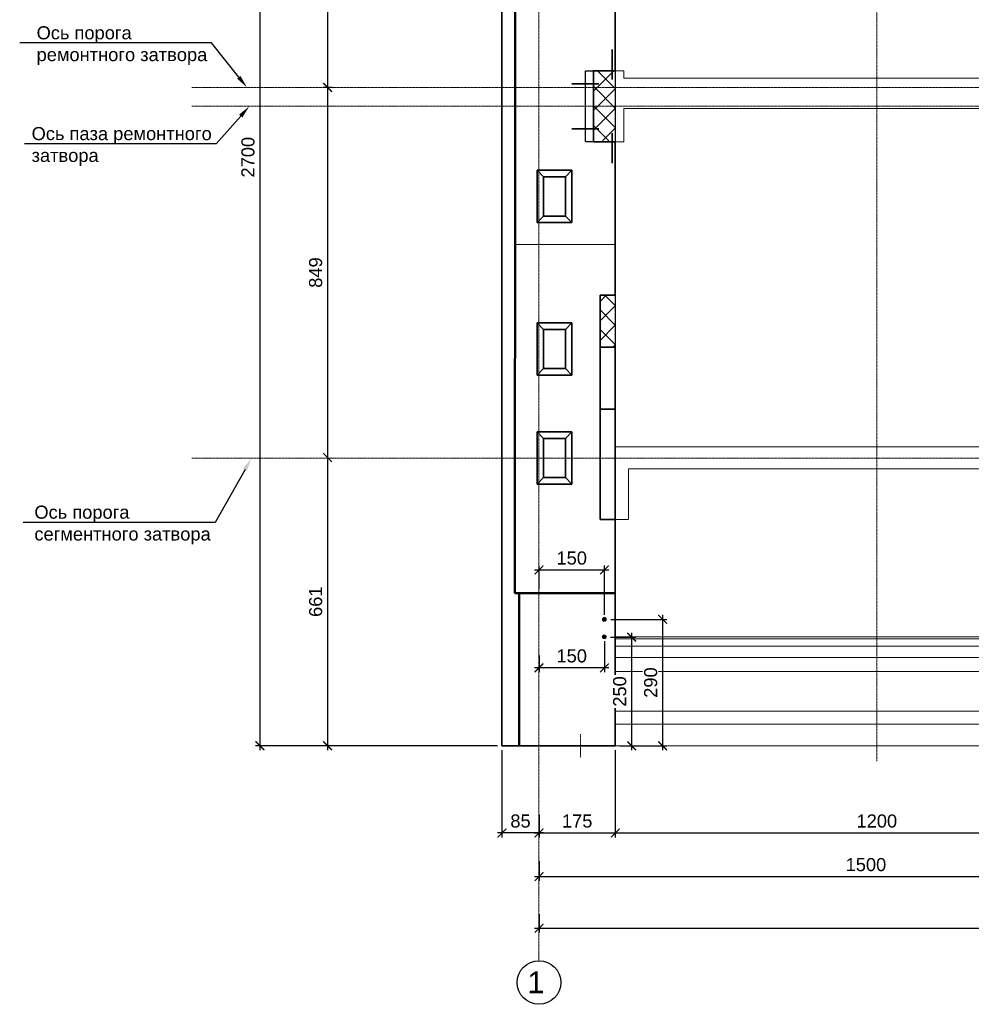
# Model space of a CAD drawing. Header units: millimetres. Extents: x 95890 to 282331, y -102171 to 66892.
# Tile 12 of 20: x 95890 to 117723, y 27175 to 49758. Entities that reach past the tile are written whole.
import ezdxf
from ezdxf import colors
from ezdxf.entities.mleader import LeaderData, LeaderLine
from ezdxf.math import Vec2, Vec3

# ---------------------------------------------------------------- set-up
doc = ezdxf.new("R2010")
doc.units = ezdxf.units.MM
doc.header["$PDMODE"] = 33
doc.header["$PDSIZE"] = 10
for name, pattern in [('( Hidden )', [0.375, 0.25, -0.125]), ('ACAD_ISO02W100', [15, 12, -3]), ('HIDDEN', [9.525, 6.35, -3.175]), ('осевая', [50.8, 31.75, -6.35, 6.35, -6.35]), ('ШТРИХОВАЯ2', [9.525, 6.35, -3.175])]:
    doc.linetypes.add(name, pattern=pattern)
for name, color, linetype, lineweight in [('Dim', 7, 'Continuous', 25), ('Бетон', 7, 'Continuous', 50), ('БЕТОН _50', 2, 'Continuous', 50), ('бетон_35', 2, 'Continuous', 35), ('Блоки', 4, 'ACAD_ISO02W100', 35), ('выданая позиция', 151, '( Hidden )', 20), ('ГТО-2_Размеры', 7, 'Continuous', 15), ('Металл', 1, 'Continuous', 25), ('Отдел_Выноски(стрелка)', 7, 'Continuous', 15), ('Отдел_Заглавные надписи', 7, 'Continuous', 30), ('Шпонка', 1, 'Continuous', 50)]:
    doc.layers.add(name, color=color, linetype=linetype, lineweight=lineweight)
for name, color, linetype in [('ГП_Штриховки', 7, 'Continuous'), ('Оси', 1, 'осевая'), ('Размеры', 7, 'Continuous'), ('Штриховка', 254, 'Continuous')]:
    doc.layers.add(name, color=color, linetype=linetype)
doc.styles.add('arial', font='arial.ttf')
doc.styles.add('Рогун1', font='arial.ttf')
doc.dimstyles.new('100 мм', dxfattribs={"dimscale": 100, "dimtxt": 3, "dimasz": 2, "dimexe": 1, "dimexo": 1, "dimgap": 1.2, "dimtad": 1, "dimdec": 1, "dimlfac": 0.1, "dimrnd": 0.0001, "dimtxsty": 'Рогун1', "dimblk": 'ARCHTICK', "dimcen": 2.5, "dimdle": 1, "dimaunit": 1, "dimadec": 1, "dimazin": 0, "dimtfac": 1, "dimtdec": 1, "dimtmove": 1, "dimatfit": 3, "dimldrblk": 'ARCHTICK', "dimfxl": 1, "dimtfill": 1, "dimarcsym": 0})

# ---------------------------------------------------------------- blocks, each defined once
blk = doc.blocks.new('_ArchTick')
at = {"color": 0, "linetype": 'ByBlock', "const_width": 0.15}
blk.add_lwpolyline([(-0.5, -0.5), (0.5, 0.5)], dxfattribs=at)
blk = doc.blocks.new('*D45')
at = {"layer": 'Defpoints', "color": 0, "transparency": 16777216}
for p in [(107805, 30560), (122805, 30104), (122805, 30104)]:
    blk.add_point(p, dxfattribs=at)
at = {"layer": 'ГТО-2_Размеры', "color": 0, "lineweight": -2, "transparency": 16777216}
for p, q in [((107805, 30460), (107805, 30004)), ((107705, 30104), (122905, 30104))]:
    blk.add_line(p, q, dxfattribs=at)
at = {"layer": 'ГТО-2_Размеры', "color": 0, "lineweight": -2, "transparency": 16777216, "xscale": 200, "yscale": 200, "zscale": 200, "rotation": 180}
blk.add_blockref('_ArchTick', (107805, 30104), dxfattribs=at)
at = {"layer": 'ГТО-2_Размеры', "color": 0, "lineweight": -2, "transparency": 16777216, "xscale": 200, "yscale": 200, "zscale": 200}
blk.add_blockref('_ArchTick', (122805, 30104), dxfattribs=at)
at = {"layer": 'ГТО-2_Размеры', "color": 0, "transparency": 16777216, "insert": (115305, 30377), "char_height": 300, "attachment_point": 5, "style": 'Рогун1', "bg_fill": 3, "box_fill_scale": 1.1, "bg_fill_color": 256, "bg_fill_true_color": 13158600, "bg_fill_transparency": 0}
blk.add_mtext('1500', dxfattribs=at)
blk = doc.blocks.new('*D49')
at = {"layer": 'Defpoints', "color": 0, "transparency": 16777216}
for p in [(107805, 29340), (167805, 29047), (167805, 28919)]:
    blk.add_point(p, dxfattribs=at)
at = {"layer": 'ГТО-2_Размеры', "color": 0, "lineweight": -2, "transparency": 16777216}
for p, q in [((107805, 29240), (107805, 28819)), ((107705, 28919), (167905, 28919)), ((167805, 28947), (167805, 28819))]:
    blk.add_line(p, q, dxfattribs=at)
at = {"layer": 'ГТО-2_Размеры', "color": 0, "lineweight": -2, "transparency": 16777216, "xscale": 200, "yscale": 200, "zscale": 200, "rotation": 180}
blk.add_blockref('_ArchTick', (107805, 28919), dxfattribs=at)
at = {"layer": 'ГТО-2_Размеры', "color": 0, "lineweight": -2, "transparency": 16777216, "xscale": 200, "yscale": 200, "zscale": 200}
blk.add_blockref('_ArchTick', (167805, 28919), dxfattribs=at)
at = {"layer": 'ГТО-2_Размеры', "color": 0, "transparency": 16777216, "insert": (137805, 29192), "char_height": 300, "attachment_point": 5, "style": 'Рогун1', "bg_fill": 3, "box_fill_scale": 1.1, "bg_fill_color": 256, "bg_fill_true_color": 13158600, "bg_fill_transparency": 0}
blk.add_mtext('6000', dxfattribs=at)
blk = doc.blocks.new('*D60')
at = {"layer": 'Defpoints', "color": 0, "transparency": 16777216}
for p in [(106955, 60104), (101401, 33104), (106955, 33104)]:
    blk.add_point(p, dxfattribs=at)
at = {"layer": 'ГТО-2_Размеры', "color": 0, "lineweight": -2, "transparency": 16777216}
for p, q in [((106855, 60104), (101301, 60104)), ((101401, 60204), (101401, 33004)), ((106855, 33104), (101301, 33104))]:
    blk.add_line(p, q, dxfattribs=at)
at = {"layer": 'ГТО-2_Размеры', "color": 0, "lineweight": -2, "transparency": 16777216, "xscale": 200, "yscale": 200, "zscale": 200}
for p, rotation in [((101401, 60104), 90), ((101401, 33104), 270)]:
    blk.add_blockref('_ArchTick', p, dxfattribs=dict(at, rotation=rotation))
at = {"layer": 'ГТО-2_Размеры', "color": 0, "transparency": 16777216, "insert": (101128, 46604), "char_height": 300, "attachment_point": 5, "rotation": 90, "style": 'Рогун1', "bg_fill": 3, "box_fill_scale": 1.1, "bg_fill_color": 256, "bg_fill_true_color": 13158600, "bg_fill_transparency": 0}
blk.add_mtext('2700', dxfattribs=at)
blk = doc.blocks.new('*D51')
at = {"layer": 'Defpoints', "color": 0, "transparency": 16777216}
for p in [(109555, 33104), (107805, 31531), (109555, 31104)]:
    blk.add_point(p, dxfattribs=at)
at = {"layer": 'ГТО-2_Размеры', "color": 0, "lineweight": -2, "transparency": 16777216}
for p, q in [((109555, 33004), (109555, 31004)), ((107805, 31431), (107805, 31004)), ((107705, 31104), (109655, 31104))]:
    blk.add_line(p, q, dxfattribs=at)
at = {"layer": 'ГТО-2_Размеры', "color": 0, "lineweight": -2, "transparency": 16777216, "xscale": 200, "yscale": 200, "zscale": 200, "rotation": 180}
blk.add_blockref('_ArchTick', (107805, 31104), dxfattribs=at)
at = {"layer": 'ГТО-2_Размеры', "color": 0, "lineweight": -2, "transparency": 16777216, "xscale": 200, "yscale": 200, "zscale": 200}
blk.add_blockref('_ArchTick', (109555, 31104), dxfattribs=at)
at = {"layer": 'ГТО-2_Размеры', "color": 0, "transparency": 16777216, "insert": (108680, 31377), "char_height": 300, "attachment_point": 5, "style": 'Рогун1', "bg_fill": 3, "box_fill_scale": 1.1, "bg_fill_color": 256, "bg_fill_true_color": 13158600, "bg_fill_transparency": 0}
blk.add_mtext('175', dxfattribs=at)
blk = doc.blocks.new('*D52')
at = {"layer": 'Defpoints', "color": 0, "transparency": 16777216}
for p in [(109555, 33104), (121555, 33104), (121555, 31104)]:
    blk.add_point(p, dxfattribs=at)
at = {"layer": 'ГТО-2_Размеры', "color": 0, "lineweight": -2, "transparency": 16777216}
for p, q in [((109555, 33004), (109555, 31004)), ((121555, 33004), (121555, 31004)), ((109455, 31104), (121655, 31104))]:
    blk.add_line(p, q, dxfattribs=at)
at = {"layer": 'ГТО-2_Размеры', "color": 0, "lineweight": -2, "transparency": 16777216, "xscale": 200, "yscale": 200, "zscale": 200, "rotation": 180}
blk.add_blockref('_ArchTick', (109555, 31104), dxfattribs=at)
at = {"layer": 'ГТО-2_Размеры', "color": 0, "lineweight": -2, "transparency": 16777216, "xscale": 200, "yscale": 200, "zscale": 200}
blk.add_blockref('_ArchTick', (121555, 31104), dxfattribs=at)
at = {"layer": 'ГТО-2_Размеры', "color": 0, "transparency": 16777216, "insert": (115555, 31377), "char_height": 300, "attachment_point": 5, "style": 'Рогун1', "bg_fill": 3, "box_fill_scale": 1.1, "bg_fill_color": 256, "bg_fill_true_color": 13158600, "bg_fill_transparency": 0}
blk.add_mtext('1200', dxfattribs=at)
blk = doc.blocks.new('*D58')
at = {"layer": 'Defpoints', "color": 0, "transparency": 16777216}
for p in [(103191, 54014), (102955, 48204), (103161, 48204)]:
    blk.add_point(p, dxfattribs=at)
at = {"layer": 'ГТО-2_Размеры', "color": 0, "lineweight": -2, "transparency": 16777216}
for p, q in [((103091, 54014), (102855, 54014)), ((102955, 54114), (102955, 48104)), ((103061, 48204), (102855, 48204))]:
    blk.add_line(p, q, dxfattribs=at)
at = {"layer": 'ГТО-2_Размеры', "color": 0, "lineweight": -2, "transparency": 16777216, "xscale": 200, "yscale": 200, "zscale": 200}
for p, rotation in [((102955, 54014), 90), ((102955, 48204), 270)]:
    blk.add_blockref('_ArchTick', p, dxfattribs=dict(at, rotation=rotation))
at = {"layer": 'ГТО-2_Размеры', "color": 0, "transparency": 16777216, "insert": (102681, 51109), "char_height": 300, "attachment_point": 5, "rotation": 90, "style": 'Рогун1', "bg_fill": 3, "box_fill_scale": 1.1, "bg_fill_color": 256, "bg_fill_true_color": 13158600, "bg_fill_transparency": 0}
blk.add_mtext('581', dxfattribs=at)
blk = doc.blocks.new('*D59')
at = {"layer": 'Defpoints', "color": 0, "transparency": 16777216}
for p in [(106955, 33104), (107805, 31629), (106955, 31104)]:
    blk.add_point(p, dxfattribs=at)
at = {"layer": 'ГТО-2_Размеры', "color": 0, "lineweight": -2, "transparency": 16777216}
for p, q in [((106955, 33004), (106955, 31004)), ((107805, 31529), (107805, 31004)), ((107905, 31104), (106855, 31104))]:
    blk.add_line(p, q, dxfattribs=at)
at = {"layer": 'ГТО-2_Размеры', "color": 0, "transparency": 16777216, "insert": (107380, 31377), "char_height": 300, "attachment_point": 5, "style": 'Рогун1', "bg_fill": 3, "box_fill_scale": 1.1, "bg_fill_color": 256, "bg_fill_true_color": 13158600, "bg_fill_transparency": 0}
blk.add_mtext('85', dxfattribs=at)
at = {"layer": 'ГТО-2_Размеры', "color": 0, "lineweight": -2, "transparency": 16777216, "xscale": 200, "yscale": 200, "zscale": 200, "rotation": 180}
blk.add_blockref('_ArchTick', (106955, 31104), dxfattribs=at)
at = {"layer": 'ГТО-2_Размеры', "color": 0, "lineweight": -2, "transparency": 16777216, "xscale": 200, "yscale": 200, "zscale": 200}
blk.add_blockref('_ArchTick', (107805, 31104), dxfattribs=at)
blk = doc.blocks.new('*D43')
at = {"layer": 'Defpoints', "color": 0, "transparency": 16777216}
for p in [(103151, 48204), (102954, 39714), (102954, 39714)]:
    blk.add_point(p, dxfattribs=at)
at = {"layer": 'ГТО-2_Размеры', "color": 0, "lineweight": -2, "transparency": 16777216}
for p, q in [((103051, 48204), (102854, 48204)), ((102954, 48304), (102954, 39614)), ((103054, 39714), (103054, 39714))]:
    blk.add_line(p, q, dxfattribs=at)
at = {"layer": 'ГТО-2_Размеры', "color": 0, "lineweight": -2, "transparency": 16777216, "xscale": 200, "yscale": 200, "zscale": 200}
for p, rotation in [((102954, 48204), 90), ((102954, 39714), 270)]:
    blk.add_blockref('_ArchTick', p, dxfattribs=dict(at, rotation=rotation))
at = {"layer": 'ГТО-2_Размеры', "color": 0, "transparency": 16777216, "insert": (102681, 43959), "char_height": 300, "attachment_point": 5, "rotation": 90, "style": 'Рогун1', "bg_fill": 3, "box_fill_scale": 1.1, "bg_fill_color": 256, "bg_fill_true_color": 13158600, "bg_fill_transparency": 0}
blk.add_mtext('849', dxfattribs=at)
blk = doc.blocks.new('*D44')
at = {"layer": 'Defpoints', "color": 0, "transparency": 16777216}
for p in [(102954, 39714), (102954, 33104), (106855, 33104)]:
    blk.add_point(p, dxfattribs=at)
at = {"layer": 'ГТО-2_Размеры', "color": 0, "lineweight": -2, "transparency": 16777216}
for p, q in [((102954, 39814), (102954, 33004)), ((106755, 33104), (102854, 33104))]:
    blk.add_line(p, q, dxfattribs=at)
at = {"layer": 'ГТО-2_Размеры', "color": 0, "lineweight": -2, "transparency": 16777216, "xscale": 200, "yscale": 200, "zscale": 200}
for p, rotation in [((102954, 39714), 90), ((102954, 33104), 270)]:
    blk.add_blockref('_ArchTick', p, dxfattribs=dict(at, rotation=rotation))
at = {"layer": 'ГТО-2_Размеры', "color": 0, "transparency": 16777216, "insert": (102681, 36409), "char_height": 300, "attachment_point": 5, "rotation": 90, "style": 'Рогун1', "bg_fill": 3, "box_fill_scale": 1.1, "bg_fill_color": 256, "bg_fill_true_color": 13158600, "bg_fill_transparency": 0}
blk.add_mtext('661', dxfattribs=at)
blk = doc.blocks.new('узкий')
at = {"layer": 'Блоки', "linetype": 'ByBlock'}
for points in [[(107769, 59104), (107769, 57904)], [(108569, 59104), (107769, 59104)], [(107919, 58954), (107919, 58054)], [(108419, 58954), (107919, 58954)], [(108419, 58054), (108419, 58954)], [(108569, 57904), (108569, 59104)], [(107919, 58054), (108419, 58054)], [(107769, 57904), (108569, 57904)]]:
    blk.add_lwpolyline(points, dxfattribs=at)
at = {"layer": 'Блоки', "linetype": 'ByBlock', "lineweight": 20}
for points in [[(107769, 59104), (107919, 58954)], [(108419, 58954), (108569, 59104)], [(107769, 57904), (107919, 58054)], [(108569, 57904), (108419, 58054)]]:
    blk.add_lwpolyline(points, dxfattribs=at)
blk = doc.blocks.new('*D254')
at = {"layer": 'Defpoints', "color": 0, "transparency": 16777216}
for p in [(109348, 35596), (109555, 33104), (109930, 33104)]:
    blk.add_point(p, dxfattribs=at)
at = {"layer": 'ГТО-2_Размеры', "color": 0, "lineweight": -2, "transparency": 16777216}
for p, q in [((109930, 35696), (109930, 33004)), ((109448, 35596), (110030, 35596)), ((109655, 33104), (110030, 33104))]:
    blk.add_line(p, q, dxfattribs=at)
at = {"layer": 'ГТО-2_Размеры', "color": 0, "lineweight": -2, "transparency": 16777216, "xscale": 200, "yscale": 200, "zscale": 200}
for p, rotation in [((109930, 35596), 90), ((109930, 33104), 270)]:
    blk.add_blockref('_ArchTick', p, dxfattribs=dict(at, rotation=rotation))
at = {"layer": 'ГТО-2_Размеры', "color": 0, "transparency": 16777216, "insert": (109657, 34350), "char_height": 300, "attachment_point": 5, "rotation": 90, "style": 'Рогун1', "bg_fill": 3, "box_fill_scale": 1.1, "bg_fill_color": 256, "bg_fill_true_color": 13158600, "bg_fill_transparency": 0}
blk.add_mtext('250', dxfattribs=at)
blk = doc.blocks.new('*D255')
at = {"layer": 'Defpoints', "color": 0, "transparency": 16777216}
for p in [(107805, 37136), (107805, 36604), (109305, 36004)]:
    blk.add_point(p, dxfattribs=at)
at = {"layer": 'ГТО-2_Размеры', "color": 0, "lineweight": -2, "transparency": 16777216}
for p, q in [((109405, 37136), (107705, 37136)), ((107805, 36704), (107805, 37236)), ((109305, 36104), (109305, 37236))]:
    blk.add_line(p, q, dxfattribs=at)
at = {"layer": 'ГТО-2_Размеры', "color": 0, "lineweight": -2, "transparency": 16777216, "xscale": 200, "yscale": 200, "zscale": 200, "rotation": 180}
blk.add_blockref('_ArchTick', (107805, 37136), dxfattribs=at)
at = {"layer": 'ГТО-2_Размеры', "color": 0, "lineweight": -2, "transparency": 16777216, "xscale": 200, "yscale": 200, "zscale": 200}
blk.add_blockref('_ArchTick', (109305, 37136), dxfattribs=at)
at = {"layer": 'ГТО-2_Размеры', "color": 0, "transparency": 16777216, "insert": (108555, 37409), "char_height": 300, "attachment_point": 5, "style": 'Рогун1', "bg_fill": 3, "box_fill_scale": 1.1, "bg_fill_color": 256, "bg_fill_true_color": 13158600, "bg_fill_transparency": 0}
blk.add_mtext('150', dxfattribs=at)
blk = doc.blocks.new('*D256')
at = {"layer": 'Defpoints', "color": 0, "transparency": 16777216}
for p in [(109305, 35604), (107805, 35276), (107805, 34891)]:
    blk.add_point(p, dxfattribs=at)
at = {"layer": 'ГТО-2_Размеры', "color": 0, "lineweight": -2, "transparency": 16777216}
for p, q in [((109305, 35504), (109305, 34791)), ((107805, 35176), (107805, 34791)), ((109405, 34891), (107705, 34891))]:
    blk.add_line(p, q, dxfattribs=at)
at = {"layer": 'ГТО-2_Размеры', "color": 0, "lineweight": -2, "transparency": 16777216, "xscale": 200, "yscale": 200, "zscale": 200, "rotation": 180}
blk.add_blockref('_ArchTick', (107805, 34891), dxfattribs=at)
at = {"layer": 'ГТО-2_Размеры', "color": 0, "lineweight": -2, "transparency": 16777216, "xscale": 200, "yscale": 200, "zscale": 200}
blk.add_blockref('_ArchTick', (109305, 34891), dxfattribs=at)
at = {"layer": 'ГТО-2_Размеры', "color": 0, "transparency": 16777216, "insert": (108555, 35164), "char_height": 300, "attachment_point": 5, "style": 'Рогун1', "bg_fill": 3, "box_fill_scale": 1.1, "bg_fill_color": 256, "bg_fill_true_color": 13158600, "bg_fill_transparency": 0}
blk.add_mtext('150', dxfattribs=at)
blk = doc.blocks.new('*D269')
at = {"layer": 'Defpoints', "color": 0, "transparency": 16777216}
for p in [(109349, 36004), (109930, 33104), (110641, 33104)]:
    blk.add_point(p, dxfattribs=at)
at = {"layer": 'ГТО-2_Размеры', "color": 0, "lineweight": -2, "transparency": 16777216}
for p, q in [((109449, 36004), (110741, 36004)), ((110641, 36104), (110641, 33004)), ((110030, 33104), (110741, 33104))]:
    blk.add_line(p, q, dxfattribs=at)
at = {"layer": 'ГТО-2_Размеры', "color": 0, "lineweight": -2, "transparency": 16777216, "xscale": 200, "yscale": 200, "zscale": 200}
for p, rotation in [((110641, 36004), 90), ((110641, 33104), 270)]:
    blk.add_blockref('_ArchTick', p, dxfattribs=dict(at, rotation=rotation))
at = {"layer": 'ГТО-2_Размеры', "color": 0, "transparency": 16777216, "insert": (110368, 34554), "char_height": 300, "attachment_point": 5, "rotation": 90, "style": 'Рогун1', "bg_fill": 3, "box_fill_scale": 1.1, "bg_fill_color": 256, "bg_fill_true_color": 13158600, "bg_fill_transparency": 0}
blk.add_mtext('290', dxfattribs=at)

msp = doc.modelspace()

# ---------------------------------------------------------------- hatches: boundary and pattern name
at = {"layer": 'ГП_Штриховки', "true_color": 0x000000, "transparency": 33554610}
h = msp.add_hatch(color=18, dxfattribs=at)
h.dxf.hatch_style = 1
h.paths.add_polyline_path([(109349.1590518, 36003.6211001, 1), (109261.1590518, 36003.6211001, 1)])
h = msp.add_hatch(color=18, dxfattribs=at)
h.dxf.hatch_style = 1
h.paths.add_polyline_path([(109349.1590518, 35603.6211001, 1), (109261.1590518, 35603.6211001, 1)])
at = {"layer": 'Штриховка'}
h = msp.add_hatch(dxfattribs=at)
h.set_pattern_fill('ANSI37', color=256, scale=100)
h.set_pattern_definition([(45, (0, 580.86), (-224.5064, 224.5064), []), (135, (0, 580.86), (-224.5064, -224.5064), [])])
h.paths.add_polyline_path([(109054.6165757, 46982.7593075), (109054.6165757, 47799.1284213), (109554.6165757, 47799.1964687), (109554.6165757, 46982.7593075)])
h.paths.add_polyline_path([(109054.6165757, 47799.1284213), (109054.6165757, 48149.1284213), (109554.6165757, 48149.1964687), (109554.6165757, 47799.1964687)])
h.paths.add_polyline_path([(109054.6165757, 48149.1284213), (109054.6165757, 48588.6211), (109554.6165757, 48588.6211), (109554.6165757, 48149.1964687)])
h = msp.add_hatch(dxfattribs=at)
h.set_pattern_fill('ANSI37', color=256, scale=100)
h.set_pattern_definition([(45, (-12350, -5069), (-224.5064, 224.5064), []), (135, (-12350, -5069), (-224.5064, -224.5064), [])])
h.paths.add_polyline_path([(109554.6165757, 42246.6211), (109554.6165757, 42246.6592065), (109204.6171605, 42246.5829935), (109204.6171605, 42246.6211)])
h.paths.add_polyline_path([(109554.6165757, 42246.6592065), (109204.6171605, 42246.5829935), (109204.6171605, 42246.5829935)], flags=17)
h.paths.add_polyline_path([(109554.6165757, 42246.6592065), (109554.6165757, 43439.6211), (109204.6171605, 43439.6211), (109204.6171605, 42246.5829935)])

# ---------------------------------------------------------------- linework, layer by layer
at = {"lineweight": 20}
for centre in [(109305.1590518, 36003.6211001), (109305.1590518, 36003.6211001), (109305.1590518, 35603.6211001), (109305.1590518, 35603.6211001)]:
    msp.add_circle(centre, 44, dxfattribs=at)
msp.add_circle((107804.6165757, 27674.5285086), 500)
at = {"layer": 'Dim', "color": 2, "linetype": 'HIDDEN', "ltscale": 0.5}
msp.add_lwpolyline([(109055.0735789, 46956.1617257), (108875.0735789, 46956.1617257), (108875.0735789, 48586.1617257), (109055.0735789, 48586.1617257)], dxfattribs=at)
at = {"layer": 'Dim', "color": 2}
for points in [[(109554.6165757, 48588.6211), (109554.6165757, 46958.6211)], [(109554.6159909, 43439.6211), (109554.6159909, 42246.6211)]]:
    msp.add_lwpolyline(points, dxfattribs=at)
at = {"layer": 'Бетон', "color": 2, "lineweight": 35}
for points in [[(109554.6165757, 60093.6211), (109554.6165757, 48588.6211)], [(109554.6165757, 46958.6211), (109054.6165757, 46958.6211), (109054.6165757, 48588.6211), (109554.6165757, 48588.6211)], [(109554.6165757, 46958.6211), (109554.6165757, 43439.6211)], [(109204.6165757, 43439.6211), (109554.6165757, 43439.6211)], [(109204.6165757, 42246.6211), (109204.6165757, 43439.6211)], [(109204.6165757, 42246.6211), (109554.6165757, 42246.6211)]]:
    msp.add_lwpolyline(points, dxfattribs=at)
at = {"layer": 'Бетон', "color": 2}
for points in [[(107268.7291754, 58155.1670669), (107252.2873018, 36604.2342996)], [(107252.2873018, 36604.2342996), (109554.8459184, 36603.6212389)]]:
    msp.add_lwpolyline(points, dxfattribs=at)
at = {"layer": 'БЕТОН _50', "lineweight": 35, "ltscale": 0.5}
msp.add_lwpolyline([(109554.6165757, 36605.0960505), (107349.6165757, 36604.2083855)], dxfattribs=at)
at = {"layer": 'бетон_35', "linetype": 'HIDDEN', "ltscale": 0.5}
for points in [[(109204.6165757, 40824.2599819), (109204.6165757, 42246.6211)], [(109554.6165757, 40824.2599819), (109204.6165757, 40824.2599819), (109204.616788, 38293.2747462), (109554.6165757, 38293.2747462)]]:
    msp.add_lwpolyline(points, dxfattribs=at)
at = {"layer": 'выданая позиция', "linetype": 'HIDDEN', "ltscale": 0.5}
for p, q in [((109754.6165757, 48588.6211), (109054.6165757, 48588.6211)), ((109754.6165757, 48418.6211), (109754.6165757, 48588.6211)), ((109754.6165757, 48418.6211), (121354.6165758, 48418.6211)), ((109754.6165757, 47718.6211), (109754.6165757, 46958.6211)), ((109754.6165757, 47718.6211), (121354.6165758, 47718.6211)), ((109754.6165757, 46958.6211), (109054.6165757, 46958.6211)), ((109854.6170003, 39459.1832165), (109854.6170003, 38293.2747462)), ((121554.6165758, 35603.6210889), (109554.6165757, 35603.6210889))]:
    msp.add_line(p, q, dxfattribs=at)
for points in [[(109554.6165757, 46958.6211), (109554.6165757, 43439.6211)], [(109554.6165757, 44603.6211), (108904.616599, 44603.6211), (108764.0836188, 44603.9201463), (107864.0836188, 44603.9201463), (107704.616599, 44603.6211), (107239.6165757, 44603.6211)], [(109554.6165757, 42246.6211), (109554.6165757, 40862.4237202)], [(109554.6165757, 39959.0517539), (121554.6165758, 39959.0517539)], [(121254.6161513, 39459.1832165), (109854.6170003, 39459.1832165)], [(109554.6165757, 38293.2747462), (109854.6170003, 38293.2747462)], [(109554.6165757, 35556.0490359), (121554.6165758, 35556.0490359)], [(109554.6165757, 35389.7290359), (121554.6165758, 35389.7290359)], [(109554.6165757, 35128.3690359), (121554.6165758, 35128.3690359)], [(109554.6165757, 34811.5690359), (121554.6165758, 34811.5690359)], [(109554.6165757, 33896.4516403), (121554.6165758, 33896.4516403)], [(109554.6165757, 33603.6210889), (121554.6165758, 33603.6210889)], [(108304.616576, 33103.6211), (166054.6149602, 33103.6211)]]:
    msp.add_lwpolyline(points, dxfattribs=at)
at = {"layer": 'Металл', "color": 1, "lineweight": 35}
for p, q in [((109479.6165757, 48388.6211), (109479.6165757, 49077.9701485)), ((108554.6165757, 48288.6211), (109174.6165757, 48288.6211)), ((108554.6165757, 47258.6211), (109174.6165757, 47258.6211)), ((109479.6165757, 47158.6211), (109479.6165757, 46469.2720516))]:
    msp.add_line(p, q, dxfattribs=at)
at = {"layer": 'Оси', "linetype": 'осевая', "lineweight": 15, "ltscale": 0.5}
for p, q in [((99836.9762644, 47773.6211), (168458.6323831, 47773.6211)), ((99836.9762644, 39699.6020308), (168458.6323831, 39699.6020308))]:
    msp.add_line(p, q, dxfattribs=at)
msp.add_lwpolyline([(107804.6165757, 33103.6211), (107804.6165757, 28174.5285086)], dxfattribs=at)

# ---------------------------------------------------------------- block references
at = {"layer": 'Размеры'}
for p in [(-10, -12799.5998021), (-10, -16299.7227653), (-10, -18799.7227654)]:
    msp.add_blockref('узкий', p, dxfattribs=at)

# ---------------------------------------------------------------- texts
at = {"layer": 'Отдел_Заглавные надписи', "insert": (107732.8238122, 27679.3124426), "char_height": 500, "width": 487.007697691, "attachment_point": 5, "style": 'arial'}
msp.add_mtext('1', dxfattribs=at)

# ---------------------------------------------------------------- next in the draw order: dimensions: what is measured, and where the dimension line sits
at = {"layer": 'ГТО-2_Размеры'}
dim = msp.add_linear_dim(base=(101400.67373, 33103.6211), p1=(106954.6165757, 60103.6211), p2=(106954.6165757, 33103.6211), angle=90, dimstyle='100 мм', dxfattribs=at)
dim.commit()
dim.dimension.update_dxf_attribs({"geometry": '*D60', "text_midpoint": (101127.5018337, 46603.6211)})
for base, p1, p2, picture, middle in [((109554.6165757, 31103.6211), (107804.6165757, 31530.7487306), (109554.6165757, 33103.6211), '*D51', (108679.6165757, 31103.6211)), ((167804.6165757, 28918.8272288), (107804.6165757, 29339.8136413), (167804.6165757, 29046.8444776), '*D49', (137804.6165757, 28918.8272288))]:
    dim = msp.add_linear_dim(base=base, p1=p1, p2=p2, dimstyle='100 мм', dxfattribs=at)
    dim.commit()
    dim.dimension.update_dxf_attribs({"geometry": picture, "text_midpoint": middle, "dimtype": 160})
dim = msp.add_linear_dim(base=(122804.6165794, 30103.6210981), p1=(107804.6165813, 30560.0751392), p2=(122804.6165794, 30103.6210981), dimstyle='100 мм', dxfattribs=at)
dim.commit()
dim.dimension.update_dxf_attribs({"geometry": '*D45', "text_midpoint": (115304.6165804, 30376.7929944)})

# ---------------------------------------------------------------- next in the draw order: linework, layer by layer
at = {"layer": 'Шпонка', "linetype": 'ШТРИХОВАЯ2', "lineweight": 15}
msp.add_line((108754.6165757, 33371.5496646), (108754.6165757, 32835.6925354), dxfattribs=at)

# ---------------------------------------------------------------- next in the draw order: dimensions: what is measured, and where the dimension line sits
at = {"layer": 'ГТО-2_Размеры'}
dim = msp.add_linear_dim(base=(102954.6165757, 48203.5051289), p1=(103190.6946691, 54013.6211), p2=(103161.0957552, 48203.5051289), angle=90, dimstyle='100 мм', override={"dimdec": 1}, dxfattribs=at)
dim.commit()
dim.dimension.update_dxf_attribs({"geometry": '*D58', "text_midpoint": (102681.4446794, 51108.5631145)})
dim = msp.add_linear_dim(base=(106954.6165757, 31103.6211), p1=(107804.6165757, 31628.5164496), p2=(106954.6165757, 33103.6211), dimstyle='100 мм', dxfattribs=at)
dim.commit()
dim.dimension.update_dxf_attribs({"geometry": '*D59', "text_midpoint": (107379.6165757, 31103.6211), "dimtype": 160})
dim = msp.add_linear_dim(base=(121554.6165758, 31103.6211), p1=(109554.6165757, 33103.6211), p2=(121554.6165758, 33103.6211), dimstyle='100 мм', dxfattribs=at)
dim.commit()
dim.dimension.update_dxf_attribs({"geometry": '*D52', "text_midpoint": (115554.6165758, 31376.7929963)})

# ---------------------------------------------------------------- next in the draw order: leaders
at = {"layer": 'Отдел_Выноски(стрелка)'}
ml = msp.add_multileader_mtext('Standard', dxfattribs=at)
ml.set_content('Ось порога ремонтного затвора', color=256, style='arial')
ml.set_leader_properties()
ml.build(insert=Vec2(0, 0))
ml.multileader.update_dxf_attribs({"text_left_attachment_type": 6, "text_right_attachment_type": 6, "dogleg_length": 136.6171409, "arrow_head_size": 300})
ctx = ml.context
ctx.base_point, ctx.char_height, ctx.arrow_head_size, ctx.plane_origin = Vec3(96276.3421994, 49224.6320393), 300, 300, Vec3(89937.4416932, 45050.3309553)
ctx.left_attachment, ctx.right_attachment = 6, 6
notes = []
notes.append((ctx, [(1, (1, 1, 0), (100288.3099542, 49224.6320393), (-1, 0), 136.6171409, [(0, [(101105.3190139, 48203.5051289)], 0, [])])]))
ctx.mtext.insert, ctx.mtext.width, ctx.mtext.flow_direction = Vec3(96278.3421994, 49607.9198975), 4217.053377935, 5
ml = msp.add_multileader_mtext('Standard', dxfattribs=at)
ml.set_content('Ось паза ремонтного затвора', color=256, style='arial')
ml.set_leader_properties()
ml.build(insert=Vec2(0, 0))
ml.multileader.update_dxf_attribs({"text_left_attachment_type": 6, "text_right_attachment_type": 6, "dogleg_length": 136.6171409, "arrow_head_size": 300})
ctx = ml.context
ctx.base_point, ctx.char_height, ctx.arrow_head_size, ctx.plane_origin = Vec3(96161.6876774, 46912.4932324), 300, 300, Vec3(90025.4234107, 50702.8734173)
ctx.left_attachment, ctx.right_attachment = 6, 6
notes.append((ctx, [(1, (1, 1, 0), (100399.7809439, 46912.4932324), (-1, 0), 136.6171409, [(0, [(101159.8993078, 47773.6211)], 0, [])])]))
ctx.mtext.insert, ctx.mtext.width, ctx.mtext.flow_direction = Vec3(96163.6876774, 47295.7810905), 4217.053377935, 5
ml = msp.add_multileader_mtext('Standard', dxfattribs=at)
ml.set_content('Ось порога сегментного затвора', color=256, style='arial')
ml.set_leader_properties()
ml.build(insert=Vec2(0, 0))
ml.multileader.update_dxf_attribs({"text_left_attachment_type": 6, "text_right_attachment_type": 6, "dogleg_length": 136.6171409, "arrow_head_size": 300})
ctx = ml.context
ctx.base_point, ctx.char_height, ctx.arrow_head_size, ctx.plane_origin = Vec3(96225.8179811, 38229.3906112), 300, 300, Vec3(90171.5471179, 45935.8341021)
ctx.left_attachment, ctx.right_attachment = 6, 6
notes.append((ctx, [(1, (1, 1, 0), (100378.3723662, 38229.3906112), (-1, 0), 136.6171409, [(0, [(101207.2315807, 39699.6020308)], 0, [])])]))
ctx.mtext.insert, ctx.mtext.width, ctx.mtext.defined_height, ctx.mtext.flow_direction = Vec3(96227.8179811, 38612.6784693), 4225.714604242, 383.2878581, 5
for ctx, leaders in notes:
    for number, flags, end, landing, length, lines in leaders:
        leader = LeaderData()
        leader.index, (leader.has_last_leader_line, leader.has_dogleg_vector, leader.attachment_direction) = number, flags
        leader.last_leader_point, leader.dogleg_vector, leader.dogleg_length = Vec3(end), Vec3(landing), length
        for number, points, colour, breaks in lines:
            line = LeaderLine()
            line.index, line.vertices, line.color, line.breaks = number, Vec3.list(points), colors.encode_raw_color(colour), breaks
            leader.lines.append(line)
        ctx.leaders.append(leader)

# ---------------------------------------------------------------- next in the draw order: linework, layer by layer
at = {"layer": 'Бетон', "color": 2, "lineweight": 35}
for points in [[(107239.6165757, 33103.6211), (106954.6165757, 33103.6211), (106954.6165757, 60093.6211), (107239.6165757, 60093.6211)], [(109554.6165757, 42246.6211), (109554.6165757, 33103.6211)], [(109554.6165757, 33103.6211), (107239.6165757, 33103.6211)]]:
    msp.add_lwpolyline(points, dxfattribs=at)
at = {"layer": 'Бетон', "color": 2}
msp.add_lwpolyline([(107349.6165757, 36604.2083855), (107349.6165757, 33103.6212389)], dxfattribs=at)
at = {"layer": 'Оси', "linetype": 'осевая', "lineweight": 15, "ltscale": 0.5}
for points in [[(107804.6157039, 64242.0579144), (107804.6165757, 33103.6211)], [(115554.6165758, 32750.7856543), (115554.6165758, 59077.3543109)]]:
    msp.add_lwpolyline(points, dxfattribs=at)

# ---------------------------------------------------------------- next in the draw order: dimensions: what is measured, and where the dimension line sits
at = {"layer": 'ГТО-2_Размеры'}
dim = msp.add_linear_dim(base=(102954.4871044, 39713.8656696), p1=(103151.4528732, 48203.5051289), p2=(102954.4871044, 39713.8656696), angle=90, dimstyle='100 мм', override={"dimdec": 1}, dxfattribs=at)
dim.commit()
dim.dimension.update_dxf_attribs({"geometry": '*D43', "text_midpoint": (102681.3152081, 43958.6853993)})

# ---------------------------------------------------------------- next in the draw order: linework, layer by layer
at = {"layer": 'Оси', "linetype": 'осевая', "lineweight": 15, "ltscale": 0.5}
msp.add_line((99836.9762644, 48203.5051289), (168458.6323831, 48203.5051289), dxfattribs=at)

# ---------------------------------------------------------------- next in the draw order: dimensions: what is measured, and where the dimension line sits
at = {"layer": 'ГТО-2_Размеры'}
dim = msp.add_linear_dim(base=(102954.4871044, 33103.6211), p1=(102954.4871044, 39713.8656696), p2=(106854.6165757, 33103.6211), angle=90, dimstyle='100 мм', dxfattribs=at)
dim.commit()
dim.dimension.update_dxf_attribs({"geometry": '*D44', "text_midpoint": (102681.3152081, 36408.7433848)})
dim = msp.add_linear_dim(base=(107804.6163566, 37135.562143), p1=(109304.6163566, 36003.6221083), p2=(107804.6163566, 36603.6221083), angle=180, dimstyle='100 мм', override={"dimdec": 6}, dxfattribs=at)
dim.commit()
dim.dimension.update_dxf_attribs({"geometry": '*D255', "text_midpoint": (108554.6163566, 37135.562143), "dimtype": 160})
dim = msp.add_linear_dim(base=(109929.8703894, 33103.6211), p1=(109348.0153044, 35596.3742579), p2=(109554.6165757, 33103.6211), angle=90, text='250', dimstyle='100 мм', override={"dimtxt": 3, "dimdec": 6}, dxfattribs=at)
dim.commit()
dim.dimension.update_dxf_attribs({"geometry": '*D254', "text_midpoint": (109929.8703894, 34349.9981831), "dimtype": 160})

# ---------------------------------------------------------------- next in the draw order: dimensions: what is measured, and where the dimension line sits
dim = msp.add_linear_dim(base=(107804.6163566, 34890.5999462), p1=(109304.6163566, 35603.6221083), p2=(107804.6163566, 35276.0094738), angle=180, dimstyle='100 мм', override={"dimtxt": 3, "dimdec": 6}, dxfattribs=at)
dim.commit()
dim.dimension.update_dxf_attribs({"geometry": '*D256', "text_midpoint": (108554.6163566, 34890.5999462), "dimtype": 160})

# ---------------------------------------------------------------- next in the draw order: dimensions: what is measured, and where the dimension line sits
dim = msp.add_linear_dim(base=(110640.8573209, 33103.6221083), p1=(109348.6163566, 36003.6221083), p2=(109929.8703894, 33103.6221083), angle=90, dimstyle='100 мм', override={"dimtxt": 3, "dimdec": 6, "dimtfill": 1}, dxfattribs=at)
dim.commit()
dim.dimension.update_dxf_attribs({"geometry": '*D269', "text_midpoint": (110367.6854246, 34553.6221083)})

doc.saveas('drawing.dxf')
